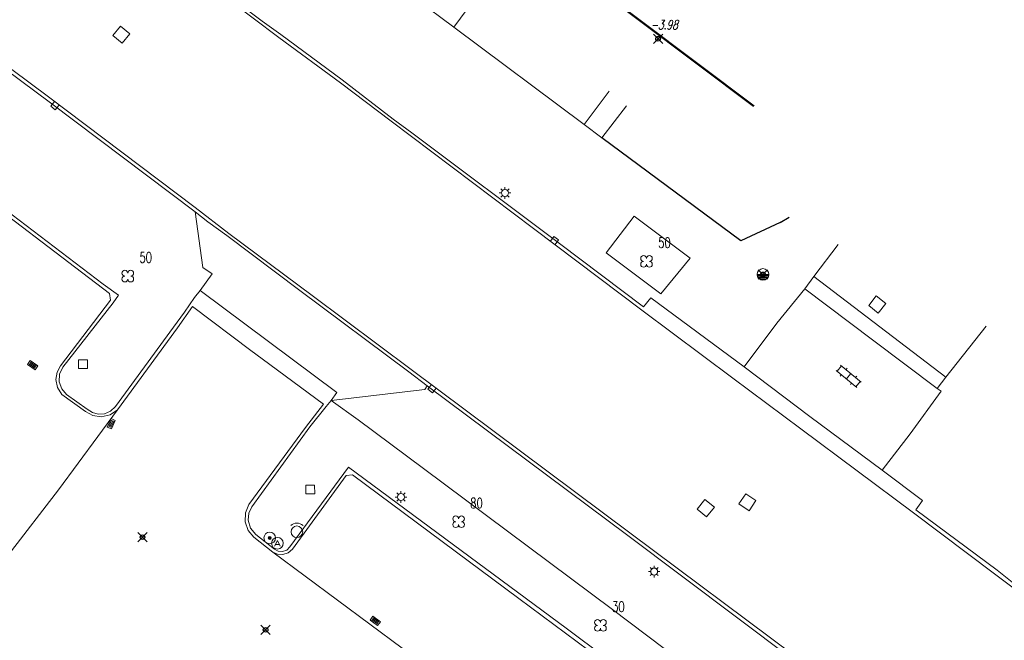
# Model space of a CAD drawing. Header units: metres. Extents: x 113132 to 113925, y 483082 to 483769.
# Tile 23 of 54: x 113401 to 113443, y 483620 to 483647. Entities that reach past the tile are written whole.
import ezdxf
from ezdxf.enums import TextEntityAlignment as Align

# ---------------------------------------------------------------- set-up
doc = ezdxf.new("R2010")
doc.units = ezdxf.units.M
doc.header["$PDMODE"] = 35
doc.header["$PDSIZE"] = 0.2
doc.layers.add('$detailpunten', color=4, linetype='CONTINUOUS')
for name, color, linetype, lineweight in [('AVBK_afvalbak', 7, 'CONTINUOUS', 18), ('BDVK_verkeersbord', 7, 'CONTINUOUS', 18), ('BOOM_boom', 7, 'CONTINUOUS', 18), ('DRPL_dorpelhoogte', 6, 'CONTINUOUS', 18), ('GHGB_gevel_hoofdgebouw', 1, 'CONTINUOUS', 50), ('KASF_kant_asfalt', 7, 'CONTINUOUS', 18), ('KKLI_kant_klinkers', 7, 'CONTINUOUS', 18), ('KLIN_klinkers', 7, 'CONTINUOUS', 18), ('KMUU_muur_kant', 1, 'CONTINUOUS', 25), ('KOLK_straatkolk', 7, 'CONTINUOUS', 18), ('KOVM_kant_overig_materiaal', 6, 'CONTINUOUS', 18), ('KTEG_kant_tegels', 7, 'CONTINUOUS', 18), ('LNTP_lantaarnpaal', 7, 'CONTINUOUS', 18), ('PLVS_planten_bloembak', 1, 'CONTINUOUS', 18), ('RPUT_rioolput_inspectieput', 7, 'CONTINUOUS', 18), ('TKLK_trottoirkolk', 7, 'CONTINUOUS', 18), ('VLMT_vlaggenmast', 7, 'CONTINUOUS', 18), ('WAPU_Waterleidingput_afsluiter', 7, 'CONTINUOUS', 18)]:
    doc.layers.add(name, color=color, linetype=linetype, lineweight=lineweight)
doc.layers.add('Defpoints2', color=11, linetype='CONTINUOUS', lineweight=18, plot=False)
doc.styles.add('Romans', font='romans.shx', dxfattribs={"width": 0.7, "height": 2})
doc.styles.get("Standard").update_dxf_attribs({"font": 'romans.shx', "height": 0.9})

# ---------------------------------------------------------------- blocks, each defined once
blk = doc.blocks.new('mvpnt-flat-148')
at = {"layer": '$detailpunten', "linetype": 'Continuous'}
blk.add_point((0, 0), dxfattribs=at)
blk = doc.blocks.new('mvpnt-flat-156')
at = {"layer": '$detailpunten', "linetype": 'Continuous'}
blk.add_point((0, 0), dxfattribs=at)
blk = doc.blocks.new('mvpnt-flat-214')
at = {"layer": '$detailpunten', "linetype": 'Continuous'}
blk.add_point((0, 0), dxfattribs=at)
blk = doc.blocks.new('mvpnt-flat-215')
at = {"layer": '$detailpunten', "linetype": 'Continuous'}
blk.add_point((0, 0), dxfattribs=at)
blk = doc.blocks.new('KLIN-flat-27')
at = {"layer": 'KLIN_klinkers'}
for p, q in [((0.493, -0.305), (-0.396, 0.425)), ((-0.357, 0.393), (-0.167, 0.625)), ((0.683, -0.073), (-0.205, 0.656)), ((0.036, 0.458), (0.084, 0.516)), ((-0.221, 0.184), (-0.174, 0.242)), ((0.049, 0.06), (0.239, 0.292)), ((0.441, 0.125), (0.489, 0.183)), ((0.223, -0.18), (0.27, -0.122)), ((0.454, -0.274), (0.645, -0.042))]:
    blk.add_line(p, q, dxfattribs=at)
blk = doc.blocks.new('LNTP-flat-117')
at = {"layer": 'LNTP_lantaarnpaal'}
for points in [[(-0.25, 0), (-0.15, 0)], [(-0.177, 0.177), (-0.106, 0.106)], [(0, 0.25), (0, 0.15)], [(0.177, 0.177), (0.106, 0.106)], [(0.25, 0), (0.15, 0)], [(-0.177, -0.177), (-0.106, -0.106)], [(0, -0.25), (0, -0.15)], [(0.177, -0.177), (0.106, -0.106)]]:
    blk.add_lwpolyline(points, dxfattribs=at)
blk.add_circle((0, 0), 0.15, dxfattribs=at)
blk = doc.blocks.new('KOLK-flat-103')
at = {"layer": 'KOLK_straatkolk'}
for p, q in [((-0.173, -0.142), (-0.009, 0.223)), ((0.016, 0.157), (-0.107, -0.116)), ((0.061, 0.137), (-0.061, -0.137)), ((0.107, 0.116), (-0.016, -0.157)), ((-0.009, 0.223), (0.173, 0.142)), ((0.173, 0.142), (0.009, -0.223)), ((0.009, -0.223), (-0.173, -0.142))]:
    blk.add_line(p, q, dxfattribs=at)
blk = doc.blocks.new('KOLK-flat-104')
at = {"layer": 'KOLK_straatkolk'}
for p, q in [((-0.221, 0.033), (-0.106, 0.197)), ((0.106, -0.197), (-0.221, 0.033)), ((0.094, -0.127), (-0.151, 0.045)), ((0.123, -0.086), (-0.123, 0.086)), ((-0.106, 0.197), (0.221, -0.033)), ((0.151, -0.045), (-0.094, 0.127)), ((0.221, -0.033), (0.106, -0.197))]:
    blk.add_line(p, q, dxfattribs=at)
blk = doc.blocks.new('PLVS-flat-29')
at = {"layer": 'PLVS_planten_bloembak'}
for points in [[(-0.188, 0.187), (0.187, 0.188)], [(-0.187, -0.188), (-0.188, 0.187)], [(0.187, 0.188), (0.188, -0.187)], [(0.188, -0.187), (-0.187, -0.188)]]:
    blk.add_lwpolyline(points, dxfattribs=at)
blk = doc.blocks.new('KOLK-flat-114')
at = {"layer": 'KOLK_straatkolk'}
for p, q in [((-0.221, 0.036), (-0.104, 0.198)), ((0.104, -0.198), (-0.221, 0.036)), ((0.092, -0.128), (-0.151, 0.047)), ((0.122, -0.088), (-0.122, 0.088)), ((-0.104, 0.198), (0.221, -0.036)), ((0.151, -0.047), (-0.092, 0.128)), ((0.221, -0.036), (0.104, -0.198))]:
    blk.add_line(p, q, dxfattribs=at)
blk = doc.blocks.new('PLVS-flat-30')
at = {"layer": 'PLVS_planten_bloembak'}
for points in [[(-0.188, 0.187), (0.187, 0.188)], [(-0.187, -0.188), (-0.188, 0.187)], [(0.187, 0.188), (0.188, -0.187)], [(0.188, -0.187), (-0.187, -0.188)]]:
    blk.add_lwpolyline(points, dxfattribs=at)
blk = doc.blocks.new('AVBK-flat-26')
at = {"layer": 'AVBK_afvalbak'}
for points in [[(-0.125, -0.125), (0, 0.125), (0.125, -0.125)], [(-0.087, -0.05), (0.087, -0.05)]]:
    blk.add_lwpolyline(points, dxfattribs=at)
for start, end in [(0, 180), (180, 0)]:
    blk.add_arc((0, 0), 0.25, start, end, dxfattribs=at)
blk = doc.blocks.new('BDVK-flat-64')
at = {"layer": 'BDVK_verkeersbord'}
for points in [[(-0.062, 0), (0.062, 0)], [(-0.057, 0.025), (0.057, 0.025)], [(-0.038, 0.05), (0.038, 0.05)], [(-0.057, -0.025), (0.057, -0.025)], [(-0.038, -0.05), (0.038, -0.05)]]:
    blk.add_lwpolyline(points, dxfattribs=at)
for radius in [0.25, 0.0625]:
    blk.add_circle((0, 0), radius, dxfattribs=at)
blk = doc.blocks.new('VLMT-flat-5')
at = {"layer": 'VLMT_vlaggenmast'}
blk.add_circle((0, 0), 0.25, dxfattribs=at)
blk.add_arc((0, 0), 0.375, 45, 135, dxfattribs=at)
blk = doc.blocks.new('BOOM-flat-320')
at = {"layer": 'BOOM_boom'}
for centre, start, end in [((-0.125, 0.125), 0, 270), ((-0.125, -0.125), 90, 0), ((0.125, 0.125), 270, 180), ((0.125, -0.125), 180, 90)]:
    blk.add_arc(centre, 0.125, start, end, dxfattribs=at)
at = {"layer": 'BOOM_boom', "style": 'Romans', "width": 0.7}
for tag, p in [('STAMDIAMETER', (0.5, 0.575)), ('KRUINDIAMETER', (0.5, -0.175)), ('SOORT', (0.5, -0.875))]:
    blk.add_attdef(tag, p, '', height=0.45, dxfattribs=at)
blk = doc.blocks.new('BOOM-flat-321')
at = {"layer": 'BOOM_boom'}
for centre, start, end in [((-0.125, 0.125), 0, 270), ((-0.125, -0.125), 90, 0), ((0.125, 0.125), 270, 180), ((0.125, -0.125), 180, 90)]:
    blk.add_arc(centre, 0.125, start, end, dxfattribs=at)
at = {"layer": 'BOOM_boom', "style": 'Romans', "width": 0.7}
for tag, p in [('STAMDIAMETER', (0.5, 0.575)), ('KRUINDIAMETER', (0.5, -0.175)), ('SOORT', (0.5, -0.875))]:
    blk.add_attdef(tag, p, '', height=0.45, dxfattribs=at)
blk = doc.blocks.new('RPUT-flat-71')
at = {"layer": 'RPUT_rioolput_inspectieput'}
for p, q in [((-0.038, 0.369), (-0.369, -0.038)), ((0.369, 0.038), (-0.038, 0.369)), ((0.038, -0.369), (0.369, 0.038)), ((-0.369, -0.038), (0.038, -0.369))]:
    blk.add_line(p, q, dxfattribs=at)
blk = doc.blocks.new('RPUT-flat-72')
at = {"layer": 'RPUT_rioolput_inspectieput'}
for p, q in [((-0.07, 0.365), (-0.365, -0.07)), ((0.365, 0.07), (-0.07, 0.365)), ((0.07, -0.365), (0.365, 0.07)), ((-0.365, -0.07), (0.07, -0.365))]:
    blk.add_line(p, q, dxfattribs=at)
blk = doc.blocks.new('RPUT-flat-73')
at = {"layer": 'RPUT_rioolput_inspectieput'}
for p, q in [((-0.038, 0.369), (-0.369, -0.038)), ((0.369, 0.038), (-0.038, 0.369)), ((0.038, -0.369), (0.369, 0.038)), ((-0.369, -0.038), (0.038, -0.369))]:
    blk.add_line(p, q, dxfattribs=at)
blk = doc.blocks.new('LNTP-flat-135')
at = {"layer": 'LNTP_lantaarnpaal'}
for points in [[(-0.25, 0), (-0.15, 0)], [(-0.177, 0.177), (-0.106, 0.106)], [(0, 0.25), (0, 0.15)], [(0.177, 0.177), (0.106, 0.106)], [(0.25, 0), (0.15, 0)], [(-0.177, -0.177), (-0.106, -0.106)], [(0, -0.25), (0, -0.15)], [(0.177, -0.177), (0.106, -0.106)]]:
    blk.add_lwpolyline(points, dxfattribs=at)
blk.add_circle((0, 0), 0.15, dxfattribs=at)
blk = doc.blocks.new('TKLK-flat-121')
at = {"layer": 'TKLK_trottoirkolk'}
for points in [[(-0.1, 0.075), (-0.249, -0.125)], [(-0.249, -0.125), (-0.05, -0.275)], [(-0.05, -0.275), (0.1, -0.075)]]:
    blk.add_lwpolyline(points, dxfattribs=at)
blk = doc.blocks.new('TKLK-flat-122')
at = {"layer": 'TKLK_trottoirkolk'}
for points in [[(-0.097, 0.079), (-0.254, -0.115)], [(-0.254, -0.115), (-0.061, -0.273)], [(-0.061, -0.273), (0.097, -0.079)]]:
    blk.add_lwpolyline(points, dxfattribs=at)
blk = doc.blocks.new('LNTP-flat-136')
at = {"layer": 'LNTP_lantaarnpaal'}
for points in [[(-0.25, 0), (-0.15, 0)], [(-0.177, 0.177), (-0.106, 0.106)], [(0, 0.25), (0, 0.15)], [(0.177, 0.177), (0.106, 0.106)], [(0.25, 0), (0.15, 0)], [(-0.177, -0.177), (-0.106, -0.106)], [(0, -0.25), (0, -0.15)], [(0.177, -0.177), (0.106, -0.106)]]:
    blk.add_lwpolyline(points, dxfattribs=at)
blk.add_circle((0, 0), 0.15, dxfattribs=at)
blk = doc.blocks.new('BOOM-flat-329')
at = {"layer": 'BOOM_boom'}
for centre, start, end in [((-0.125, 0.125), 0, 270), ((-0.125, -0.125), 90, 0), ((0.125, 0.125), 270, 180), ((0.125, -0.125), 180, 90)]:
    blk.add_arc(centre, 0.125, start, end, dxfattribs=at)
at = {"layer": 'BOOM_boom', "style": 'Romans', "width": 0.7}
for tag, p in [('STAMDIAMETER', (0.5, 0.575)), ('KRUINDIAMETER', (0.5, -0.175)), ('SOORT', (0.5, -0.875))]:
    blk.add_attdef(tag, p, '', height=0.45, dxfattribs=at)
blk = doc.blocks.new('WAPU-flat-20')
at = {"layer": 'WAPU_Waterleidingput_afsluiter'}
blk.add_lwpolyline([(-0.25, 0), (0.25, 0), (0.225, -0.05), (-0.225, -0.05), (-0.2, -0.1), (0.2, -0.1), (0.175, -0.15), (-0.175, -0.15), (-0.1, -0.2), (0.1, -0.2), (0, -0.25)], dxfattribs=at)
for start, end in [(90, 270), (270, 90)]:
    blk.add_arc((0, 0), 0.25, start, end, dxfattribs=at)
blk = doc.blocks.new('RPUT-flat-75')
at = {"layer": 'RPUT_rioolput_inspectieput'}
for p, q in [((-0.041, 0.369), (-0.369, -0.041)), ((0.369, 0.041), (-0.041, 0.369)), ((0.041, -0.369), (0.369, 0.041)), ((-0.369, -0.041), (0.041, -0.369))]:
    blk.add_line(p, q, dxfattribs=at)
blk = doc.blocks.new('TKLK-flat-124')
at = {"layer": 'TKLK_trottoirkolk'}
for points in [[(0.048, 0.275), (-0.101, 0.074)], [(0.248, 0.127), (0.048, 0.275)], [(0.1, -0.074), (0.248, 0.127)]]:
    blk.add_lwpolyline(points, dxfattribs=at)
blk = doc.blocks.new('BOOM-flat-332')
at = {"layer": 'BOOM_boom'}
for centre, start, end in [((-0.125, 0.125), 0, 270), ((-0.125, -0.125), 90, 0), ((0.125, 0.125), 270, 180), ((0.125, -0.125), 180, 90)]:
    blk.add_arc(centre, 0.125, start, end, dxfattribs=at)
at = {"layer": 'BOOM_boom', "style": 'Romans', "width": 0.7}
for tag, p in [('STAMDIAMETER', (0.5, 0.575)), ('KRUINDIAMETER', (0.5, -0.175)), ('SOORT', (0.5, -0.875))]:
    blk.add_attdef(tag, p, '', height=0.45, dxfattribs=at)

msp = doc.modelspace()

# ---------------------------------------------------------------- linework, layer by layer
at = {"layer": 'GHGB_gevel_hoofdgebouw'}
msp.add_lwpolyline([(113422.387, 483650.336), (113432.233, 483642.929)], dxfattribs=at)
at = {"layer": 'KASF_kant_asfalt'}
for points in [[(113371.011, 483676.428, 0), (113373.189, 483674.835, 0), (113379.39, 483670.189, 0), (113385.622, 483665.5, 0), (113388.624, 483663.254, 0), (113396.426, 483657.411, 0), (113399.953, 483654.817, 0), (113402.06, 483653.228, 0), (113405.22, 483650.87, 0), (113411.836, 483645.879, 0), (113414.479, 483643.927, 0), (113416.655, 483642.278, 0), (113422.768, 483637.665, 0), (113427.421, 483634.168, 0), (113431.338, 483631.24, 0), (113434.254, 483629.075, 0), (113439.093, 483625.457, 0)], [(113375.015, 483663.473, 0), (113379.052, 483660.46, 0), (113384.488, 483656.358, 0), (113388.526, 483653.367, 0), (113395.632, 483648.039, 0), (113401.935, 483643.329, 0), (113408.242, 483638.579, 0), (113409.679, 483637.459, 0), (113413.268, 483634.801, 0), (113417.521, 483631.615, 0), (113426.912, 483624.606, 0), (113433.964, 483619.328, 0)], [(113408.125, 483634.316, 0), (113407.48, 483633.41, 0)], [(113408.125, 483634.316, 0), (113410.626, 483632.437, 0), (113411.124, 483632.07, 0), (113413.751, 483630.131, 0)], [(113407.48, 483633.41, 0), (113404.902, 483629.878, 0), (113402.373, 483626.45, 0), (113400.215, 483623.641, 0)], [(113413.751, 483630.131, 0), (113412.982, 483629.126, 0)], [(113412.982, 483629.126, 0), (113410.549, 483625.813, 0), (113410.401, 483625.455, 0), (113410.391, 483625.068, 0), (113410.518, 483624.705, 0), (113410.766, 483624.411, 0), (113411.576, 483623.773, 0), (113421.301, 483616.551, 0), (113429.919, 483610.063, 0), (113439.158, 483603.133, 0), (113444.743, 483598.917, 0)], [(113442.568, 483622.839, 0), (113439.093, 483625.457, 0)], [(113442.568, 483622.839, 0), (113452.657, 483615.249, 0), (113462.352, 483608.015, 0), (113465.705, 483605.355, 0), (113472.658, 483600.183, 0), (113478.349, 483595.93, 0), (113478.417, 483596.045, 0), (113481.133, 483594.025, 0), (113482.78, 483592.832, 0), (113485.248, 483591.131, 0), (113496.424, 483583.628, 0), (113502.68, 483579.413, 0), (113512.32, 483572.918, 0), (113515.062, 483571.062, 0), (113516.412, 483570.142, 0)]]:
    msp.add_polyline3d(points, dxfattribs=at)
at = {"layer": 'KKLI_kant_klinkers'}
for points in [[(113404.603, 483634.596, 0), (113404.558, 483634.885, 0), (113397.862, 483639.981, 0), (113390.461, 483645.651, 0), (113389.935, 483646.054, 0)], [(113408.24, 483638.391, 0), (113408.572, 483635.996, 0), (113408.968, 483635.722, 0), (113408.448, 483635.006, 0), (113414.323, 483630.633, 0), (113414.075, 483630.288, 0), (113418.103, 483630.764, 0), (113418.202, 483630.92, 0)], [(113429.495, 483636.395, 0), (113427.097, 483638.2, 0), (113425.897, 483636.63, 0), (113428.239, 483634.866, 0), (113429.495, 483636.395, 0)], [(113435.861, 483636.984, 0), (113434.815, 483635.606, 0), (113440.481, 483631.29, 0), (113442.215, 483633.477, 0)], [(113434.815, 483635.606, 0), (113434.425, 483635.079, 0), (113433.224, 483633.602, 0)], [(113440.112, 483630.805, 0), (113437.328, 483632.887, 0), (113434.425, 483635.079, 0)], [(113402.462, 483631.78, 0), (113404.603, 483634.596, 0)], [(113433.224, 483633.602, 0), (113431.812, 483631.733, 0)], [(113404.902, 483629.878, 0), (113404.582, 483629.669, 0), (113404.207, 483629.59, 0), (113403.846, 483629.643, 0), (113403.525, 483629.818, 0), (113402.519, 483630.536, 0), (113402.329, 483630.839, 0), (113402.262, 483631.189, 0), (113402.313, 483631.502, 0), (113402.462, 483631.78, 0)], [(113440.481, 483631.29, 0), (113440.112, 483630.805, 0), (113440.281, 483630.679, 0), (113438.951, 483628.858, 0)], [(113438.951, 483628.858, 0), (113437.742, 483627.293, 0)], [(113411.576, 483623.773, 0), (113411.78, 483623.681, 0), (113412.003, 483623.666, 0), (113412.236, 483623.739, 0), (113412.423, 483623.896, 0), (113414.729, 483627.067, 0), (113414.997, 483627.09, 0), (113422.143, 483621.784, 0), (113432.668, 483613.968, 0), (113441.082, 483607.573, 0), (113447.499, 483602.745, 0), (113451.181, 483600.016, 0)]]:
    msp.add_polyline3d(points, dxfattribs=at)
at = {"layer": 'KMUU_muur_kant'}
for points in [[(113431.674, 483637.147, 0), (113425.708, 483641.567, 0)], [(113433.361, 483637.933, 0), (113431.674, 483637.147, 0)], [(113433.361, 483637.933, 0), (113433.751, 483638.158, 0)]]:
    msp.add_polyline3d(points, dxfattribs=at)
at = {"layer": 'KOVM_kant_overig_materiaal'}
for points in [[(113374.913, 483663.353, 0), (113374.743, 483663.103, 0), (113378.8, 483660.099, 0), (113378.979, 483660.338, 0), (113384.036, 483656.536, 0), (113384.421, 483656.271, 0), (113384.221, 483656.025, 0), (113388.26, 483653.006, 0), (113388.44, 483653.239, 0), (113395.514, 483647.919, 0), (113402.033, 483643.067, 0), (113408.24, 483638.391, 0), (113408.79, 483637.962, 0), (113409.598, 483637.366, 0), (113412.74, 483635.009, 0), (113417.42, 483631.515, 0), (113418.202, 483630.92, 0), (113426.823, 483624.492, 0), (113433.858, 483619.209, 0)], [(113402.959, 483652.731, 0), (113411.121, 483646.582, 0), (113411.925, 483645.999, 0), (113414.56, 483644.054, 0), (113416.74, 483642.37, 0), (113417.541, 483641.786, 0), (113423.883, 483637.03, 0), (113427.498, 483634.303, 0), (113427.804, 483634.696, 0), (113431.812, 483631.733, 0), (113434.639, 483629.601, 0), (113437.742, 483627.293, 0), (113439.473, 483625.99, 0), (113439.195, 483625.588, 0)], [(113404.72, 483634.473, 0), (113404.952, 483634.807, 0), (113404.282, 483635.285, 0), (113397.962, 483640.095, 0), (113390.534, 483645.773, 0), (113389.902, 483646.256, 0)], [(113408.205, 483634.712, 0), (113408.448, 483635.006, 0)], [(113402.559, 483631.711, 0), (113404.72, 483634.473, 0)], [(113407.782, 483634.084, 0), (113408.205, 483634.712, 0)], [(113407.782, 483634.084, 0), (113407.304, 483633.437, 0)], [(113407.304, 483633.437, 0), (113404.823, 483630.021, 0), (113404.61, 483629.825, 0), (113404.341, 483629.715, 0), (113404.079, 483629.701, 0), (113403.825, 483629.771, 0), (113403.606, 483629.918, 0), (113402.712, 483630.545, 0), (113402.508, 483630.784, 0), (113402.405, 483631.081, 0), (113402.42, 483631.412, 0), (113402.559, 483631.711, 0)], [(113413.866, 483630.034, 0), (113414.075, 483630.288, 0)], [(113413.866, 483630.034, 0), (113413.171, 483629.148, 0)], [(113451.246, 483600.165, 0), (113442.994, 483606.31, 0), (113434.16, 483613.032, 0), (113424.168, 483620.51, 0), (113414.832, 483627.42, 0), (113412.312, 483623.994, 0), (113412.174, 483623.863, 0), (113411.995, 483623.799, 0), (113411.806, 483623.815, 0), (113411.64, 483623.907, 0), (113410.84, 483624.531, 0), (113410.616, 483624.804, 0), (113410.516, 483625.143, 0), (113410.543, 483625.445, 0), (113410.67, 483625.72, 0), (113413.171, 483629.148, 0)], [(113442.685, 483623.003, 0), (113439.195, 483625.588, 0)], [(113442.685, 483623.003, 0), (113443.536, 483622.304, 0), (113443.659, 483622.468, 0), (113452.883, 483615.536, 0), (113456.565, 483612.79, 0), (113461.504, 483609.084, 0), (113461.391, 483608.946, 0), (113462.388, 483608.155, 0), (113465.104, 483608.681, 0), (113468.97, 483605.814, 0), (113473.257, 483602.615, 0), (113478.316, 483598.813, 0), (113478.567, 483596.134, 0), (113480.443, 483594.731, 0), (113481.218, 483594.14, 0), (113482.851, 483592.94, 0), (113484.501, 483591.822, 0)]]:
    msp.add_polyline3d(points, dxfattribs=at)
at = {"layer": 'KTEG_kant_tegels'}
for points in [[(113425.708, 483641.567, 0), (113424.947, 483642.135, 0), (113419.351, 483646.316, 0), (113417.726, 483647.531, 0), (113414.784, 483649.733, 0), (113410.9, 483652.639, 0), (113410.277, 483653.108, 0), (113409.013, 483654.063, 0), (113408.308, 483654.596, 0), (113407.494, 483655.204, 0), (113404.978, 483657.084, 0), (113402.761, 483658.739, 0), (113399.971, 483660.854, 0), (113396.378, 483663.53, 0), (113395.578, 483664.128, 0), (113391.94, 483666.864, 0), (113391.106, 483667.492, 0), (113388.071, 483669.785, 0), (113392.415, 483675.603, 0)], [(113415.243, 483629.454, 0), (113414.075, 483630.288, 0)], [(113415.243, 483629.454, 0), (113418.043, 483627.363, 0), (113426.158, 483621.303, 0), (113434.339, 483615.142, 0), (113442.654, 483608.944, 0), (113450.341, 483603.27, 0)]]:
    msp.add_polyline3d(points, dxfattribs=at)
at = {"layer": 'KTEG_kant_tegels', "linetype": 'Continuous'}
for points in [[(113420.202, 483647.483, 0), (113419.351, 483646.316, 0)], [(113424.947, 483642.135, 0), (113426.02, 483643.576, 0)], [(113426.758, 483642.944, 0), (113425.708, 483641.567, 0)]]:
    msp.add_polyline3d(points, dxfattribs=at)

# ---------------------------------------------------------------- block references
at = {"layer": 'Defpoints2'}
for name, p in [('RPUT-flat-71', (113405.066, 483645.999)), ('mvpnt-flat-156', (113428.119, 483645.823)), ('TKLK-flat-122', (113402.29, 483643.04)), ('LNTP-flat-136', (113421.546, 483639.199)), ('TKLK-flat-124', (113423.595, 483637.056)), ('WAPU-flat-20', (113432.626, 483635.698)), ('mvpnt-flat-148', (113432.626, 483635.698)), ('RPUT-flat-75', (113437.535, 483634.407)), ('KOLK-flat-104', (113401.257, 483631.801)), ('PLVS-flat-29', (113403.422, 483631.845)), ('KLIN-flat-27', (113436.163, 483631.152)), ('TKLK-flat-121', (113418.485, 483630.893)), ('KOLK-flat-103', (113404.637, 483629.285)), ('PLVS-flat-30', (113413.184, 483626.465)), ('LNTP-flat-117', (113417.076, 483626.14)), ('RPUT-flat-73', (113430.168, 483625.662)), ('RPUT-flat-72', (113431.958, 483625.918)), ('VLMT-flat-5', (113412.607, 483624.646)), ('mvpnt-flat-215', (113405.978, 483624.415)), ('BDVK-flat-64', (113411.441, 483624.382)), ('AVBK-flat-26', (113411.772, 483624.154)), ('LNTP-flat-135', (113427.953, 483622.939)), ('KOLK-flat-114', (113415.973, 483620.82)), ('mvpnt-flat-214', (113411.266, 483620.436))]:
    msp.add_blockref(name, p, dxfattribs=at)
for name, p, values in [('BOOM-flat-329', (113427.624, 483636.26), {'STAMDIAMETER': '50'}), ('BOOM-flat-332', (113405.346, 483635.627), {'STAMDIAMETER': '50'}), ('BOOM-flat-321', (113419.554, 483625.079), {'STAMDIAMETER': '80'}), ('BOOM-flat-320', (113425.644, 483620.627), {'STAMDIAMETER': '30'})]:
    msp.add_blockref(name, p, dxfattribs=at).add_auto_attribs(values)

# ---------------------------------------------------------------- texts
at = {"layer": 'DRPL_dorpelhoogte', "oblique": 15, "width": 0.7125}
msp.add_text('-3.98', height=0.4, dxfattribs=at).set_placement((113428.382, 483646.221), align=Align.CENTER)

doc.saveas('drawing.dxf')
